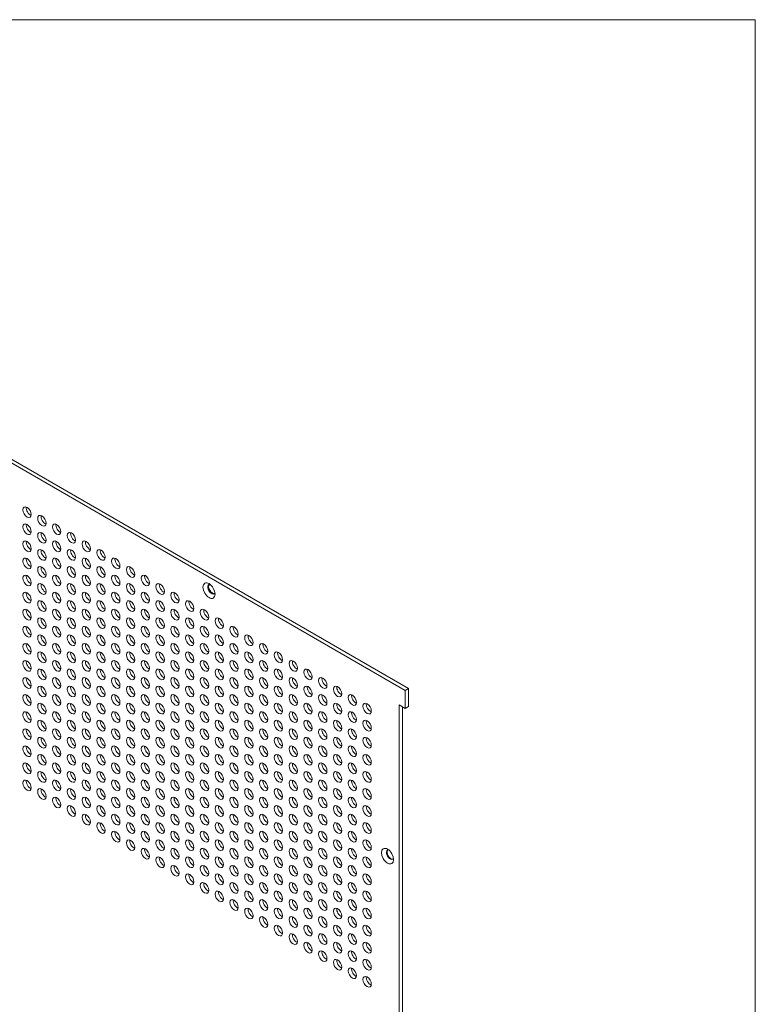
# Model space of a CAD drawing. Header units: millimetres. Extents: x 48 to 1349, y 48 to 1031.
# Tile 6 of 6: x 1125 to 1349, y 732 to 1031. Entities that reach past the tile are written whole.
import ezdxf

# ---------------------------------------------------------------- set-up
doc = ezdxf.new("R2010")
doc.units = ezdxf.units.MM
doc.header["$LTSCALE"] = 5
doc.layers.add('Sketch Geometry (ANSI)', color=7, linetype='Continuous', lineweight=9)
doc.layers.add('Visible (ANSI)', color=7, linetype='Continuous', lineweight=18)

# ---------------------------------------------------------------- blocks, each defined once
blk = doc.blocks.new('Borders Default Border')
at = {"layer": 'Sketch Geometry (ANSI)', "flags": 128}
blk.add_lwpolyline([(9.652, 9.652), (9.652, 206.248), (269.748, 206.248), (269.748, 9.652), (9.652, 9.652)], dxfattribs=at)

msp = doc.modelspace()

# ---------------------------------------------------------------- linework, layer by layer
at = {"layer": 'Visible (ANSI)'}
for p, q in [((1008.328, 962.758), (1242.404, 827.614)), ((1243.424, 828.203), (1009.348, 963.347)), ((1243.424, 828.203), (1242.404, 827.614)), ((1243.424, 822.728), (1243.424, 828.203)), ((1242.404, 827.614), (1242.404, 822.139)), ((1242.404, 822.139), (1240.608, 823.176)), ((1240.608, 823.176), (1240.608, 378.847)), ((1241.628, 379.436), (1241.628, 822.587)), ((1243.424, 822.728), (1242.404, 822.139))]:
    msp.add_line(p, q, dxfattribs=at)
for centre, major_axis in [((1127.586, 881.71), (-0.899, 1.557)), ((1132.076, 879.118), (-0.899, 1.557)), ((1127.586, 876.525), (-0.899, 1.557)), ((1136.566, 876.525), (-0.899, 1.557)), ((1127.586, 871.34), (-0.899, 1.557)), ((1132.076, 873.933), (-0.899, 1.557)), ((1136.566, 871.34), (-0.899, 1.557)), ((1141.056, 873.933), (-0.899, 1.557)), ((1145.546, 871.34), (-0.899, 1.557)), ((1132.076, 868.748), (-0.899, 1.557)), ((1141.056, 868.748), (-0.899, 1.557)), ((1150.037, 868.748), (-0.899, 1.557)), ((1127.586, 866.156), (-0.899, 1.557)), ((1136.566, 866.156), (-0.899, 1.557)), ((1145.546, 866.156), (-0.899, 1.557)), ((1154.527, 866.156), (-0.899, 1.557)), ((1132.076, 863.563), (-0.899, 1.557)), ((1141.056, 863.563), (-0.899, 1.557)), ((1150.037, 863.563), (-0.899, 1.557)), ((1159.017, 863.563), (-0.899, 1.557)), ((1127.586, 860.971), (-0.899, 1.557)), ((1136.566, 860.971), (-0.899, 1.557)), ((1145.546, 860.971), (-0.899, 1.557)), ((1154.527, 860.971), (-0.899, 1.557)), ((1163.507, 860.971), (-0.899, 1.557)), ((1132.076, 858.379), (-0.899, 1.557)), ((1141.056, 858.379), (-0.899, 1.557)), ((1150.037, 858.379), (-0.899, 1.557)), ((1159.017, 858.379), (-0.899, 1.557)), ((1167.997, 858.379), (-0.899, 1.557)), ((1182.84, 857.889), (-1.3, 2.252)), ((1127.586, 855.786), (-0.899, 1.557)), ((1132.076, 853.194), (-0.899, 1.557)), ((1136.566, 855.786), (-0.899, 1.557)), ((1141.056, 853.194), (-0.899, 1.557)), ((1145.546, 855.786), (-0.899, 1.557)), ((1150.037, 853.194), (-0.899, 1.557)), ((1154.527, 855.786), (-0.899, 1.557)), ((1159.017, 853.194), (-0.899, 1.557)), ((1163.507, 855.786), (-0.899, 1.557)), ((1167.997, 853.194), (-0.899, 1.557)), ((1172.487, 855.786), (-0.899, 1.557)), ((1176.977, 853.194), (-0.899, 1.557)), ((1127.586, 850.601), (-0.899, 1.557)), ((1136.566, 850.601), (-0.899, 1.557)), ((1145.546, 850.601), (-0.899, 1.557)), ((1154.527, 850.601), (-0.899, 1.557)), ((1163.507, 850.601), (-0.899, 1.557)), ((1172.487, 850.601), (-0.899, 1.557)), ((1181.467, 850.601), (-0.899, 1.557)), ((1132.076, 848.009), (-0.899, 1.557)), ((1141.056, 848.009), (-0.899, 1.557)), ((1150.037, 848.009), (-0.899, 1.557)), ((1159.017, 848.009), (-0.899, 1.557)), ((1167.997, 848.009), (-0.899, 1.557)), ((1176.977, 848.009), (-0.899, 1.557)), ((1185.958, 848.009), (-0.899, 1.557)), ((1127.586, 845.417), (-0.899, 1.557)), ((1136.566, 845.417), (-0.899, 1.557)), ((1145.546, 845.417), (-0.899, 1.557)), ((1154.527, 845.417), (-0.899, 1.557)), ((1163.507, 845.417), (-0.899, 1.557)), ((1172.487, 845.417), (-0.899, 1.557)), ((1181.467, 845.417), (-0.899, 1.557)), ((1190.448, 845.417), (-0.899, 1.557)), ((1132.076, 842.824), (-0.899, 1.557)), ((1141.056, 842.824), (-0.899, 1.557)), ((1150.037, 842.824), (-0.899, 1.557)), ((1159.017, 842.824), (-0.899, 1.557)), ((1167.997, 842.824), (-0.899, 1.557)), ((1176.977, 842.824), (-0.899, 1.557)), ((1185.958, 842.824), (-0.899, 1.557)), ((1194.938, 842.824), (-0.899, 1.557)), ((1127.586, 840.232), (-0.899, 1.557)), ((1136.566, 840.232), (-0.899, 1.557)), ((1145.546, 840.232), (-0.899, 1.557)), ((1154.527, 840.232), (-0.899, 1.557)), ((1163.507, 840.232), (-0.899, 1.557)), ((1172.487, 840.232), (-0.899, 1.557)), ((1181.467, 840.232), (-0.899, 1.557)), ((1190.448, 840.232), (-0.899, 1.557)), ((1199.428, 840.232), (-0.899, 1.557)), ((1132.076, 837.639), (-0.899, 1.557)), ((1141.056, 837.639), (-0.899, 1.557)), ((1150.037, 837.639), (-0.899, 1.557)), ((1159.017, 837.639), (-0.899, 1.557)), ((1167.997, 837.639), (-0.899, 1.557)), ((1176.977, 837.639), (-0.899, 1.557)), ((1185.958, 837.639), (-0.899, 1.557)), ((1194.938, 837.639), (-0.899, 1.557)), ((1203.918, 837.639), (-0.899, 1.557)), ((1127.586, 835.047), (-0.899, 1.557)), ((1132.076, 832.455), (-0.899, 1.557)), ((1136.566, 835.047), (-0.899, 1.557)), ((1141.056, 832.455), (-0.899, 1.557)), ((1145.546, 835.047), (-0.899, 1.557)), ((1150.037, 832.455), (-0.899, 1.557)), ((1154.527, 835.047), (-0.899, 1.557)), ((1159.017, 832.455), (-0.899, 1.557)), ((1163.507, 835.047), (-0.899, 1.557)), ((1167.997, 832.455), (-0.899, 1.557)), ((1172.487, 835.047), (-0.899, 1.557)), ((1176.977, 832.455), (-0.899, 1.557)), ((1181.467, 835.047), (-0.899, 1.557)), ((1185.958, 832.455), (-0.899, 1.557)), ((1190.448, 835.047), (-0.899, 1.557)), ((1194.938, 832.455), (-0.899, 1.557)), ((1199.428, 835.047), (-0.899, 1.557)), ((1203.918, 832.455), (-0.899, 1.557)), ((1208.408, 835.047), (-0.899, 1.557)), ((1212.898, 832.455), (-0.899, 1.557)), ((1127.586, 829.862), (-0.899, 1.557)), ((1136.566, 829.862), (-0.899, 1.557)), ((1145.546, 829.862), (-0.899, 1.557)), ((1154.527, 829.862), (-0.899, 1.557)), ((1163.507, 829.862), (-0.899, 1.557)), ((1172.487, 829.862), (-0.899, 1.557)), ((1181.467, 829.862), (-0.899, 1.557)), ((1190.448, 829.862), (-0.899, 1.557)), ((1199.428, 829.862), (-0.899, 1.557)), ((1208.408, 829.862), (-0.899, 1.557)), ((1217.389, 829.862), (-0.899, 1.557)), ((1132.076, 827.27), (-0.899, 1.557)), ((1141.056, 827.27), (-0.899, 1.557)), ((1150.037, 827.27), (-0.899, 1.557)), ((1159.017, 827.27), (-0.899, 1.557)), ((1167.997, 827.27), (-0.899, 1.557)), ((1176.977, 827.27), (-0.899, 1.557)), ((1185.958, 827.27), (-0.899, 1.557)), ((1194.938, 827.27), (-0.899, 1.557)), ((1203.918, 827.27), (-0.899, 1.557)), ((1212.898, 827.27), (-0.899, 1.557)), ((1221.879, 827.27), (-0.899, 1.557)), ((1127.586, 824.678), (-0.899, 1.557)), ((1136.566, 824.678), (-0.899, 1.557)), ((1145.546, 824.678), (-0.899, 1.557)), ((1154.527, 824.678), (-0.899, 1.557)), ((1163.507, 824.678), (-0.899, 1.557)), ((1172.487, 824.678), (-0.899, 1.557)), ((1181.467, 824.678), (-0.899, 1.557)), ((1190.448, 824.678), (-0.899, 1.557)), ((1199.428, 824.678), (-0.899, 1.557)), ((1208.408, 824.678), (-0.899, 1.557)), ((1217.389, 824.678), (-0.899, 1.557)), ((1226.369, 824.678), (-0.899, 1.557)), ((1132.076, 822.085), (-0.899, 1.557)), ((1141.056, 822.085), (-0.899, 1.557)), ((1150.037, 822.085), (-0.899, 1.557)), ((1159.017, 822.085), (-0.899, 1.557)), ((1167.997, 822.085), (-0.899, 1.557)), ((1176.977, 822.085), (-0.899, 1.557)), ((1185.958, 822.085), (-0.899, 1.557)), ((1194.938, 822.085), (-0.899, 1.557)), ((1203.918, 822.085), (-0.899, 1.557)), ((1212.898, 822.085), (-0.899, 1.557)), ((1221.879, 822.085), (-0.899, 1.557)), ((1230.859, 822.085), (-0.899, 1.557)), ((1127.586, 819.493), (-0.899, 1.557)), ((1136.566, 819.493), (-0.899, 1.557)), ((1145.546, 819.493), (-0.899, 1.557)), ((1154.527, 819.493), (-0.899, 1.557)), ((1163.507, 819.493), (-0.899, 1.557)), ((1172.487, 819.493), (-0.899, 1.557)), ((1181.467, 819.493), (-0.899, 1.557)), ((1190.448, 819.493), (-0.899, 1.557)), ((1199.428, 819.493), (-0.899, 1.557)), ((1208.408, 819.493), (-0.899, 1.557)), ((1217.389, 819.493), (-0.899, 1.557)), ((1226.369, 819.493), (-0.899, 1.557)), ((1127.586, 814.308), (-0.899, 1.557)), ((1132.076, 816.9), (-0.899, 1.557)), ((1136.566, 814.308), (-0.899, 1.557)), ((1141.056, 816.9), (-0.899, 1.557)), ((1145.546, 814.308), (-0.899, 1.557)), ((1150.037, 816.9), (-0.899, 1.557)), ((1154.527, 814.308), (-0.899, 1.557)), ((1159.017, 816.9), (-0.899, 1.557)), ((1163.507, 814.308), (-0.899, 1.557)), ((1167.997, 816.9), (-0.899, 1.557)), ((1172.487, 814.308), (-0.899, 1.557)), ((1176.977, 816.9), (-0.899, 1.557)), ((1181.467, 814.308), (-0.899, 1.557)), ((1185.958, 816.9), (-0.899, 1.557)), ((1190.448, 814.308), (-0.899, 1.557)), ((1194.938, 816.9), (-0.899, 1.557)), ((1199.428, 814.308), (-0.899, 1.557)), ((1203.918, 816.9), (-0.899, 1.557)), ((1208.408, 814.308), (-0.899, 1.557)), ((1212.898, 816.9), (-0.899, 1.557)), ((1217.389, 814.308), (-0.899, 1.557)), ((1221.879, 816.9), (-0.899, 1.557)), ((1226.369, 814.308), (-0.899, 1.557)), ((1230.859, 816.9), (-0.899, 1.557)), ((1132.076, 811.716), (-0.899, 1.557)), ((1141.056, 811.716), (-0.899, 1.557)), ((1150.037, 811.716), (-0.899, 1.557)), ((1159.017, 811.716), (-0.899, 1.557)), ((1167.997, 811.716), (-0.899, 1.557)), ((1176.977, 811.716), (-0.899, 1.557)), ((1185.958, 811.716), (-0.899, 1.557)), ((1194.938, 811.716), (-0.899, 1.557)), ((1203.918, 811.716), (-0.899, 1.557)), ((1212.898, 811.716), (-0.899, 1.557)), ((1221.879, 811.716), (-0.899, 1.557)), ((1230.859, 811.716), (-0.899, 1.557)), ((1127.586, 809.123), (-0.899, 1.557)), ((1136.566, 809.123), (-0.899, 1.557)), ((1145.546, 809.123), (-0.899, 1.557)), ((1154.527, 809.123), (-0.899, 1.557)), ((1163.507, 809.123), (-0.899, 1.557)), ((1172.487, 809.123), (-0.899, 1.557)), ((1181.467, 809.123), (-0.899, 1.557)), ((1190.448, 809.123), (-0.899, 1.557)), ((1199.428, 809.123), (-0.899, 1.557)), ((1208.408, 809.123), (-0.899, 1.557)), ((1217.389, 809.123), (-0.899, 1.557)), ((1226.369, 809.123), (-0.899, 1.557)), ((1132.076, 806.531), (-0.899, 1.557)), ((1141.056, 806.531), (-0.899, 1.557)), ((1150.037, 806.531), (-0.899, 1.557)), ((1159.017, 806.531), (-0.899, 1.557)), ((1167.997, 806.531), (-0.899, 1.557)), ((1176.977, 806.531), (-0.899, 1.557)), ((1185.958, 806.531), (-0.899, 1.557)), ((1194.938, 806.531), (-0.899, 1.557)), ((1203.918, 806.531), (-0.899, 1.557)), ((1212.898, 806.531), (-0.899, 1.557)), ((1221.879, 806.531), (-0.899, 1.557)), ((1230.859, 806.531), (-0.899, 1.557)), ((1127.586, 803.939), (-0.899, 1.557)), ((1136.566, 803.939), (-0.899, 1.557)), ((1145.546, 803.939), (-0.899, 1.557)), ((1154.527, 803.939), (-0.899, 1.557)), ((1163.507, 803.939), (-0.899, 1.557)), ((1172.487, 803.939), (-0.899, 1.557)), ((1181.467, 803.939), (-0.899, 1.557)), ((1190.448, 803.939), (-0.899, 1.557)), ((1199.428, 803.939), (-0.899, 1.557)), ((1208.408, 803.939), (-0.899, 1.557)), ((1217.389, 803.939), (-0.899, 1.557)), ((1226.369, 803.939), (-0.899, 1.557)), ((1132.076, 801.346), (-0.899, 1.557)), ((1141.056, 801.346), (-0.899, 1.557)), ((1150.037, 801.346), (-0.899, 1.557)), ((1159.017, 801.346), (-0.899, 1.557)), ((1167.997, 801.346), (-0.899, 1.557)), ((1176.977, 801.346), (-0.899, 1.557)), ((1185.958, 801.346), (-0.899, 1.557)), ((1194.938, 801.346), (-0.899, 1.557)), ((1203.918, 801.346), (-0.899, 1.557)), ((1212.898, 801.346), (-0.899, 1.557)), ((1221.879, 801.346), (-0.899, 1.557)), ((1230.859, 801.346), (-0.899, 1.557)), ((1127.586, 798.754), (-0.899, 1.557)), ((1136.566, 798.754), (-0.899, 1.557)), ((1145.546, 798.754), (-0.899, 1.557)), ((1154.527, 798.754), (-0.899, 1.557)), ((1163.507, 798.754), (-0.899, 1.557)), ((1172.487, 798.754), (-0.899, 1.557)), ((1181.467, 798.754), (-0.899, 1.557)), ((1190.448, 798.754), (-0.899, 1.557)), ((1199.428, 798.754), (-0.899, 1.557)), ((1208.408, 798.754), (-0.899, 1.557)), ((1217.389, 798.754), (-0.899, 1.557)), ((1226.369, 798.754), (-0.899, 1.557)), ((1132.076, 796.161), (-0.899, 1.557)), ((1136.566, 793.569), (-0.899, 1.557)), ((1141.056, 796.161), (-0.899, 1.557)), ((1145.546, 793.569), (-0.899, 1.557)), ((1150.037, 796.161), (-0.899, 1.557)), ((1154.527, 793.569), (-0.899, 1.557)), ((1159.017, 796.161), (-0.899, 1.557)), ((1163.507, 793.569), (-0.899, 1.557)), ((1167.997, 796.161), (-0.899, 1.557)), ((1172.487, 793.569), (-0.899, 1.557)), ((1176.977, 796.161), (-0.899, 1.557)), ((1181.467, 793.569), (-0.899, 1.557)), ((1185.958, 796.161), (-0.899, 1.557)), ((1190.448, 793.569), (-0.899, 1.557)), ((1194.938, 796.161), (-0.899, 1.557)), ((1199.428, 793.569), (-0.899, 1.557)), ((1203.918, 796.161), (-0.899, 1.557)), ((1208.408, 793.569), (-0.899, 1.557)), ((1212.898, 796.161), (-0.899, 1.557)), ((1217.389, 793.569), (-0.899, 1.557)), ((1221.879, 796.161), (-0.899, 1.557)), ((1226.369, 793.569), (-0.899, 1.557)), ((1230.859, 796.161), (-0.899, 1.557)), ((1141.056, 790.977), (-0.899, 1.557)), ((1150.037, 790.977), (-0.899, 1.557)), ((1159.017, 790.977), (-0.899, 1.557)), ((1167.997, 790.977), (-0.899, 1.557)), ((1176.977, 790.977), (-0.899, 1.557)), ((1185.958, 790.977), (-0.899, 1.557)), ((1194.938, 790.977), (-0.899, 1.557)), ((1203.918, 790.977), (-0.899, 1.557)), ((1212.898, 790.977), (-0.899, 1.557)), ((1221.879, 790.977), (-0.899, 1.557)), ((1230.859, 790.977), (-0.899, 1.557)), ((1145.546, 788.384), (-0.899, 1.557)), ((1154.527, 788.384), (-0.899, 1.557)), ((1163.507, 788.384), (-0.899, 1.557)), ((1172.487, 788.384), (-0.899, 1.557)), ((1181.467, 788.384), (-0.899, 1.557)), ((1190.448, 788.384), (-0.899, 1.557)), ((1199.428, 788.384), (-0.899, 1.557)), ((1208.408, 788.384), (-0.899, 1.557)), ((1217.389, 788.384), (-0.899, 1.557)), ((1226.369, 788.384), (-0.899, 1.557)), ((1150.037, 785.792), (-0.899, 1.557)), ((1159.017, 785.792), (-0.899, 1.557)), ((1167.997, 785.792), (-0.899, 1.557)), ((1176.977, 785.792), (-0.899, 1.557)), ((1185.958, 785.792), (-0.899, 1.557)), ((1194.938, 785.792), (-0.899, 1.557)), ((1203.918, 785.792), (-0.899, 1.557)), ((1212.898, 785.792), (-0.899, 1.557)), ((1221.879, 785.792), (-0.899, 1.557)), ((1230.859, 785.792), (-0.899, 1.557)), ((1154.527, 783.2), (-0.899, 1.557)), ((1163.507, 783.2), (-0.899, 1.557)), ((1172.487, 783.2), (-0.899, 1.557)), ((1181.467, 783.2), (-0.899, 1.557)), ((1190.448, 783.2), (-0.899, 1.557)), ((1199.428, 783.2), (-0.899, 1.557)), ((1208.408, 783.2), (-0.899, 1.557)), ((1217.389, 783.2), (-0.899, 1.557)), ((1226.369, 783.2), (-0.899, 1.557)), ((1159.017, 780.607), (-0.899, 1.557)), ((1167.997, 780.607), (-0.899, 1.557)), ((1176.977, 780.607), (-0.899, 1.557)), ((1185.958, 780.607), (-0.899, 1.557)), ((1194.938, 780.607), (-0.899, 1.557)), ((1203.918, 780.607), (-0.899, 1.557)), ((1212.898, 780.607), (-0.899, 1.557)), ((1221.879, 780.607), (-0.899, 1.557)), ((1230.859, 780.607), (-0.899, 1.557)), ((1163.507, 778.015), (-0.899, 1.557)), ((1167.997, 775.422), (-0.899, 1.557)), ((1172.487, 778.015), (-0.899, 1.557)), ((1176.977, 775.422), (-0.899, 1.557)), ((1181.467, 778.015), (-0.899, 1.557)), ((1185.958, 775.422), (-0.899, 1.557)), ((1190.448, 778.015), (-0.899, 1.557)), ((1194.938, 775.422), (-0.899, 1.557)), ((1199.428, 778.015), (-0.899, 1.557)), ((1203.918, 775.422), (-0.899, 1.557)), ((1208.408, 778.015), (-0.899, 1.557)), ((1212.898, 775.422), (-0.899, 1.557)), ((1217.389, 778.015), (-0.899, 1.557)), ((1221.879, 775.422), (-0.899, 1.557)), ((1226.369, 778.015), (-0.899, 1.557)), ((1230.859, 775.422), (-0.899, 1.557)), ((1237.045, 777.277), (-1.3, 2.252)), ((1172.487, 772.83), (-0.899, 1.557)), ((1181.467, 772.83), (-0.899, 1.557)), ((1190.448, 772.83), (-0.899, 1.557)), ((1199.428, 772.83), (-0.899, 1.557)), ((1208.408, 772.83), (-0.899, 1.557)), ((1217.389, 772.83), (-0.899, 1.557)), ((1226.369, 772.83), (-0.899, 1.557)), ((1176.977, 770.238), (-0.899, 1.557)), ((1185.958, 770.238), (-0.899, 1.557)), ((1194.938, 770.238), (-0.899, 1.557)), ((1203.918, 770.238), (-0.899, 1.557)), ((1212.898, 770.238), (-0.899, 1.557)), ((1221.879, 770.238), (-0.899, 1.557)), ((1230.859, 770.238), (-0.899, 1.557)), ((1181.467, 767.645), (-0.899, 1.557)), ((1190.448, 767.645), (-0.899, 1.557)), ((1199.428, 767.645), (-0.899, 1.557)), ((1208.408, 767.645), (-0.899, 1.557)), ((1217.389, 767.645), (-0.899, 1.557)), ((1226.369, 767.645), (-0.899, 1.557)), ((1185.958, 765.053), (-0.899, 1.557)), ((1194.938, 765.053), (-0.899, 1.557)), ((1203.918, 765.053), (-0.899, 1.557)), ((1212.898, 765.053), (-0.899, 1.557)), ((1221.879, 765.053), (-0.899, 1.557)), ((1230.859, 765.053), (-0.899, 1.557)), ((1190.448, 762.461), (-0.899, 1.557)), ((1199.428, 762.461), (-0.899, 1.557)), ((1208.408, 762.461), (-0.899, 1.557)), ((1217.389, 762.461), (-0.899, 1.557)), ((1226.369, 762.461), (-0.899, 1.557)), ((1194.938, 759.868), (-0.899, 1.557)), ((1203.918, 759.868), (-0.899, 1.557)), ((1212.898, 759.868), (-0.899, 1.557)), ((1221.879, 759.868), (-0.899, 1.557)), ((1230.859, 759.868), (-0.899, 1.557)), ((1199.428, 757.276), (-0.899, 1.557)), ((1203.918, 754.683), (-0.899, 1.557)), ((1208.408, 757.276), (-0.899, 1.557)), ((1212.898, 754.683), (-0.899, 1.557)), ((1217.389, 757.276), (-0.899, 1.557)), ((1221.879, 754.683), (-0.899, 1.557)), ((1226.369, 757.276), (-0.899, 1.557)), ((1230.859, 754.683), (-0.899, 1.557)), ((1208.408, 752.091), (-0.899, 1.557)), ((1217.389, 752.091), (-0.899, 1.557)), ((1226.369, 752.091), (-0.899, 1.557)), ((1212.898, 749.499), (-0.899, 1.557)), ((1221.879, 749.499), (-0.899, 1.557)), ((1230.859, 749.499), (-0.899, 1.557)), ((1217.389, 746.906), (-0.899, 1.557)), ((1226.369, 746.906), (-0.899, 1.557)), ((1221.879, 744.314), (-0.899, 1.557)), ((1230.859, 744.314), (-0.899, 1.557)), ((1226.369, 741.722), (-0.899, 1.557)), ((1230.859, 739.129), (-0.899, 1.557))]:
    msp.add_ellipse(centre, major_axis=major_axis, ratio=0.5773503, dxfattribs=at)
for centre, major_axis, start_param, end_param in [((1128.606, 882.299), (0.899, -1.557), 3.744796, 5.679982), ((1133.096, 879.707), (0.899, -1.557), 3.744796, 5.679982), ((1128.606, 877.114), (0.899, -1.557), 3.744796, 5.679982), ((1137.586, 877.114), (0.899, -1.557), 3.744796, 5.679982), ((1128.606, 871.929), (0.899, -1.557), 3.744796, 5.679982), ((1133.096, 874.522), (0.899, -1.557), 3.744796, 5.679982), ((1137.586, 871.929), (0.899, -1.557), 3.744796, 5.679982), ((1142.076, 874.522), (0.899, -1.557), 3.744796, 5.679982), ((1146.567, 871.929), (0.899, -1.557), 3.744796, 5.679982), ((1133.096, 869.337), (0.899, -1.557), 3.744796, 5.679982), ((1142.076, 869.337), (0.899, -1.557), 3.744796, 5.679982), ((1151.057, 869.337), (0.899, -1.557), 3.744796, 5.679982), ((1128.606, 866.745), (0.899, -1.557), 3.744796, 5.679982), ((1137.586, 866.745), (0.899, -1.557), 3.744796, 5.679982), ((1146.567, 866.745), (0.899, -1.557), 3.744796, 5.679982), ((1155.547, 866.745), (0.899, -1.557), 3.744796, 5.679982), ((1133.096, 864.152), (0.899, -1.557), 3.744796, 5.679982), ((1142.076, 864.152), (0.899, -1.557), 3.744796, 5.679982), ((1151.057, 864.152), (0.899, -1.557), 3.744796, 5.679982), ((1160.037, 864.152), (0.899, -1.557), 3.744796, 5.679982), ((1128.606, 861.56), (0.899, -1.557), 3.744796, 5.679982), ((1137.586, 861.56), (0.899, -1.557), 3.744796, 5.679982), ((1146.567, 861.56), (0.899, -1.557), 3.744796, 5.679982), ((1155.547, 861.56), (0.899, -1.557), 3.744796, 5.679982), ((1164.527, 861.56), (0.899, -1.557), 3.744796, 5.679982), ((1133.096, 858.967), (0.899, -1.557), 3.744796, 5.679982), ((1142.076, 858.967), (0.899, -1.557), 3.744796, 5.679982), ((1151.057, 858.967), (0.899, -1.557), 3.744796, 5.679982), ((1160.037, 858.967), (0.899, -1.557), 3.744796, 5.679982), ((1169.017, 858.967), (0.899, -1.557), 3.744796, 5.679982), ((1183.633, 858.347), (-0.813, 1.408), 5.966917, 9.7410463), ((1183.86, 858.478), (-0.813, 1.408), 0.1399537, 3.0016389), ((1128.606, 856.375), (0.899, -1.557), 3.744796, 5.679982), ((1137.586, 856.375), (0.899, -1.557), 3.744796, 5.679982), ((1146.567, 856.375), (0.899, -1.557), 3.744796, 5.679982), ((1155.547, 856.375), (0.899, -1.557), 3.744796, 5.679982), ((1164.527, 856.375), (0.899, -1.557), 3.744796, 5.679982), ((1173.507, 856.375), (0.899, -1.557), 3.744796, 5.679982), ((1128.606, 851.19), (0.899, -1.557), 3.744796, 5.679982), ((1133.096, 853.783), (0.899, -1.557), 3.744796, 5.679982), ((1137.586, 851.19), (0.899, -1.557), 3.744796, 5.679982), ((1142.076, 853.783), (0.899, -1.557), 3.744796, 5.679982), ((1146.567, 851.19), (0.899, -1.557), 3.744796, 5.679982), ((1151.057, 853.783), (0.899, -1.557), 3.744796, 5.679982), ((1155.547, 851.19), (0.899, -1.557), 3.744796, 5.679982), ((1160.037, 853.783), (0.899, -1.557), 3.744796, 5.679982), ((1164.527, 851.19), (0.899, -1.557), 3.744796, 5.679982), ((1169.017, 853.783), (0.899, -1.557), 3.744796, 5.679982), ((1173.507, 851.19), (0.899, -1.557), 3.744796, 5.679982), ((1177.998, 853.783), (0.899, -1.557), 3.744796, 5.679982), ((1182.488, 851.19), (0.899, -1.557), 3.744796, 5.679982), ((1133.096, 848.598), (0.899, -1.557), 3.744796, 5.679982), ((1142.076, 848.598), (0.899, -1.557), 3.744796, 5.679982), ((1151.057, 848.598), (0.899, -1.557), 3.744796, 5.679982), ((1160.037, 848.598), (0.899, -1.557), 3.744796, 5.679982), ((1169.017, 848.598), (0.899, -1.557), 3.744796, 5.679982), ((1177.998, 848.598), (0.899, -1.557), 3.744796, 5.679982), ((1186.978, 848.598), (0.899, -1.557), 3.744796, 5.679982), ((1128.606, 846.006), (0.899, -1.557), 3.744796, 5.679982), ((1137.586, 846.006), (0.899, -1.557), 3.744796, 5.679982), ((1146.567, 846.006), (0.899, -1.557), 3.744796, 5.679982), ((1155.547, 846.006), (0.899, -1.557), 3.744796, 5.679982), ((1164.527, 846.006), (0.899, -1.557), 3.744796, 5.679982), ((1173.507, 846.006), (0.899, -1.557), 3.744796, 5.679982), ((1182.488, 846.006), (0.899, -1.557), 3.744796, 5.679982), ((1191.468, 846.006), (0.899, -1.557), 3.744796, 5.679982), ((1133.096, 843.413), (0.899, -1.557), 3.744796, 5.679982), ((1142.076, 843.413), (0.899, -1.557), 3.744796, 5.679982), ((1151.057, 843.413), (0.899, -1.557), 3.744796, 5.679982), ((1160.037, 843.413), (0.899, -1.557), 3.744796, 5.679982), ((1169.017, 843.413), (0.899, -1.557), 3.744796, 5.679982), ((1177.998, 843.413), (0.899, -1.557), 3.744796, 5.679982), ((1186.978, 843.413), (0.899, -1.557), 3.744796, 5.679982), ((1195.958, 843.413), (0.899, -1.557), 3.744796, 5.679982), ((1128.606, 840.821), (0.899, -1.557), 3.744796, 5.679982), ((1137.586, 840.821), (0.899, -1.557), 3.744796, 5.679982), ((1146.567, 840.821), (0.899, -1.557), 3.744796, 5.679982), ((1155.547, 840.821), (0.899, -1.557), 3.744796, 5.679982), ((1164.527, 840.821), (0.899, -1.557), 3.744796, 5.679982), ((1173.507, 840.821), (0.899, -1.557), 3.744796, 5.679982), ((1182.488, 840.821), (0.899, -1.557), 3.744796, 5.679982), ((1191.468, 840.821), (0.899, -1.557), 3.744796, 5.679982), ((1200.448, 840.821), (0.899, -1.557), 3.744796, 5.679982), ((1133.096, 838.228), (0.899, -1.557), 3.744796, 5.679982), ((1142.076, 838.228), (0.899, -1.557), 3.744796, 5.679982), ((1151.057, 838.228), (0.899, -1.557), 3.744796, 5.679982), ((1160.037, 838.228), (0.899, -1.557), 3.744796, 5.679982), ((1169.017, 838.228), (0.899, -1.557), 3.744796, 5.679982), ((1177.998, 838.228), (0.899, -1.557), 3.744796, 5.679982), ((1186.978, 838.228), (0.899, -1.557), 3.744796, 5.679982), ((1195.958, 838.228), (0.899, -1.557), 3.744796, 5.679982), ((1204.938, 838.228), (0.899, -1.557), 3.744796, 5.679982), ((1128.606, 835.636), (0.899, -1.557), 3.744796, 5.679982), ((1137.586, 835.636), (0.899, -1.557), 3.744796, 5.679982), ((1146.567, 835.636), (0.899, -1.557), 3.744796, 5.679982), ((1155.547, 835.636), (0.899, -1.557), 3.744796, 5.679982), ((1164.527, 835.636), (0.899, -1.557), 3.744796, 5.679982), ((1173.507, 835.636), (0.899, -1.557), 3.744796, 5.679982), ((1182.488, 835.636), (0.899, -1.557), 3.744796, 5.679982), ((1191.468, 835.636), (0.899, -1.557), 3.744796, 5.679982), ((1200.448, 835.636), (0.899, -1.557), 3.744796, 5.679982), ((1209.428, 835.636), (0.899, -1.557), 3.744796, 5.679982), ((1128.606, 830.451), (0.899, -1.557), 3.744796, 5.679982), ((1133.096, 833.044), (0.899, -1.557), 3.744796, 5.679982), ((1137.586, 830.451), (0.899, -1.557), 3.744796, 5.679982), ((1142.076, 833.044), (0.899, -1.557), 3.744796, 5.679982), ((1146.567, 830.451), (0.899, -1.557), 3.744796, 5.679982), ((1151.057, 833.044), (0.899, -1.557), 3.744796, 5.679982), ((1155.547, 830.451), (0.899, -1.557), 3.744796, 5.679982), ((1160.037, 833.044), (0.899, -1.557), 3.744796, 5.679982), ((1164.527, 830.451), (0.899, -1.557), 3.744796, 5.679982), ((1169.017, 833.044), (0.899, -1.557), 3.744796, 5.679982), ((1173.507, 830.451), (0.899, -1.557), 3.744796, 5.679982), ((1177.998, 833.044), (0.899, -1.557), 3.744796, 5.679982), ((1182.488, 830.451), (0.899, -1.557), 3.744796, 5.679982), ((1186.978, 833.044), (0.899, -1.557), 3.744796, 5.679982), ((1191.468, 830.451), (0.899, -1.557), 3.744796, 5.679982), ((1195.958, 833.044), (0.899, -1.557), 3.744796, 5.679982), ((1200.448, 830.451), (0.899, -1.557), 3.744796, 5.679982), ((1204.938, 833.044), (0.899, -1.557), 3.744796, 5.679982), ((1209.428, 830.451), (0.899, -1.557), 3.744796, 5.679982), ((1213.919, 833.044), (0.899, -1.557), 3.744796, 5.679982), ((1218.409, 830.451), (0.899, -1.557), 3.744796, 5.679982), ((1133.096, 827.859), (0.899, -1.557), 3.744796, 5.679982), ((1142.076, 827.859), (0.899, -1.557), 3.744796, 5.679982), ((1151.057, 827.859), (0.899, -1.557), 3.744796, 5.679982), ((1160.037, 827.859), (0.899, -1.557), 3.744796, 5.679982), ((1169.017, 827.859), (0.899, -1.557), 3.744796, 5.679982), ((1177.998, 827.859), (0.899, -1.557), 3.744796, 5.679982), ((1186.978, 827.859), (0.899, -1.557), 3.744796, 5.679982), ((1195.958, 827.859), (0.899, -1.557), 3.744796, 5.679982), ((1204.938, 827.859), (0.899, -1.557), 3.744796, 5.679982), ((1213.919, 827.859), (0.899, -1.557), 3.744796, 5.679982), ((1222.899, 827.859), (0.899, -1.557), 3.744796, 5.679982), ((1128.606, 825.267), (0.899, -1.557), 3.744796, 5.679982), ((1137.586, 825.267), (0.899, -1.557), 3.744796, 5.679982), ((1146.567, 825.267), (0.899, -1.557), 3.744796, 5.679982), ((1155.547, 825.267), (0.899, -1.557), 3.744796, 5.679982), ((1164.527, 825.267), (0.899, -1.557), 3.744796, 5.679982), ((1173.507, 825.267), (0.899, -1.557), 3.744796, 5.679982), ((1182.488, 825.267), (0.899, -1.557), 3.744796, 5.679982), ((1191.468, 825.267), (0.899, -1.557), 3.744796, 5.679982), ((1200.448, 825.267), (0.899, -1.557), 3.744796, 5.679982), ((1209.428, 825.267), (0.899, -1.557), 3.744796, 5.679982), ((1218.409, 825.267), (0.899, -1.557), 3.744796, 5.679982), ((1227.389, 825.267), (0.899, -1.557), 3.744796, 5.679982), ((1133.096, 822.674), (0.899, -1.557), 3.744796, 5.679982), ((1142.076, 822.674), (0.899, -1.557), 3.744796, 5.679982), ((1151.057, 822.674), (0.899, -1.557), 3.744796, 5.679982), ((1160.037, 822.674), (0.899, -1.557), 3.744796, 5.679982), ((1169.017, 822.674), (0.899, -1.557), 3.744796, 5.679982), ((1177.998, 822.674), (0.899, -1.557), 3.744796, 5.679982), ((1186.978, 822.674), (0.899, -1.557), 3.744796, 5.679982), ((1195.958, 822.674), (0.899, -1.557), 3.744796, 5.679982), ((1204.938, 822.674), (0.899, -1.557), 3.744796, 5.679982), ((1213.919, 822.674), (0.899, -1.557), 3.744796, 5.679982), ((1222.899, 822.674), (0.899, -1.557), 3.744796, 5.679982), ((1231.879, 822.674), (0.899, -1.557), 3.744796, 5.679982), ((1128.606, 820.082), (0.899, -1.557), 3.744796, 5.679982), ((1137.586, 820.082), (0.899, -1.557), 3.744796, 5.679982), ((1146.567, 820.082), (0.899, -1.557), 3.744796, 5.679982), ((1155.547, 820.082), (0.899, -1.557), 3.744796, 5.679982), ((1164.527, 820.082), (0.899, -1.557), 3.744796, 5.679982), ((1173.507, 820.082), (0.899, -1.557), 3.744796, 5.679982), ((1182.488, 820.082), (0.899, -1.557), 3.744796, 5.679982), ((1191.468, 820.082), (0.899, -1.557), 3.744796, 5.679982), ((1200.448, 820.082), (0.899, -1.557), 3.744796, 5.679982), ((1209.428, 820.082), (0.899, -1.557), 3.744796, 5.679982), ((1218.409, 820.082), (0.899, -1.557), 3.744796, 5.679982), ((1227.389, 820.082), (0.899, -1.557), 3.744796, 5.679982), ((1133.096, 817.489), (0.899, -1.557), 3.744796, 5.679982), ((1142.076, 817.489), (0.899, -1.557), 3.744796, 5.679982), ((1151.057, 817.489), (0.899, -1.557), 3.744796, 5.679982), ((1160.037, 817.489), (0.899, -1.557), 3.744796, 5.679982), ((1169.017, 817.489), (0.899, -1.557), 3.744796, 5.679982), ((1177.998, 817.489), (0.899, -1.557), 3.744796, 5.679982), ((1186.978, 817.489), (0.899, -1.557), 3.744796, 5.679982), ((1195.958, 817.489), (0.899, -1.557), 3.744796, 5.679982), ((1204.938, 817.489), (0.899, -1.557), 3.744796, 5.679982), ((1213.919, 817.489), (0.899, -1.557), 3.744796, 5.679982), ((1222.899, 817.489), (0.899, -1.557), 3.744796, 5.679982), ((1231.879, 817.489), (0.899, -1.557), 3.744796, 5.679982), ((1128.606, 814.897), (0.899, -1.557), 3.744796, 5.679982), ((1133.096, 812.305), (0.899, -1.557), 3.744796, 5.679982), ((1137.586, 814.897), (0.899, -1.557), 3.744796, 5.679982), ((1142.076, 812.305), (0.899, -1.557), 3.744796, 5.679982), ((1146.567, 814.897), (0.899, -1.557), 3.744796, 5.679982), ((1151.057, 812.305), (0.899, -1.557), 3.744796, 5.679982), ((1155.547, 814.897), (0.899, -1.557), 3.744796, 5.679982), ((1160.037, 812.305), (0.899, -1.557), 3.744796, 5.679982), ((1164.527, 814.897), (0.899, -1.557), 3.744796, 5.679982), ((1169.017, 812.305), (0.899, -1.557), 3.744796, 5.679982), ((1173.507, 814.897), (0.899, -1.557), 3.744796, 5.679982), ((1177.998, 812.305), (0.899, -1.557), 3.744796, 5.679982), ((1182.488, 814.897), (0.899, -1.557), 3.744796, 5.679982), ((1186.978, 812.305), (0.899, -1.557), 3.744796, 5.679982), ((1191.468, 814.897), (0.899, -1.557), 3.744796, 5.679982), ((1195.958, 812.305), (0.899, -1.557), 3.744796, 5.679982), ((1200.448, 814.897), (0.899, -1.557), 3.744796, 5.679982), ((1204.938, 812.305), (0.899, -1.557), 3.744796, 5.679982), ((1209.428, 814.897), (0.899, -1.557), 3.744796, 5.679982), ((1213.919, 812.305), (0.899, -1.557), 3.744796, 5.679982), ((1218.409, 814.897), (0.899, -1.557), 3.744796, 5.679982), ((1222.899, 812.305), (0.899, -1.557), 3.744796, 5.679982), ((1227.389, 814.897), (0.899, -1.557), 3.744796, 5.679982), ((1231.879, 812.305), (0.899, -1.557), 3.744796, 5.679982), ((1128.606, 809.712), (0.899, -1.557), 3.744796, 5.679982), ((1137.586, 809.712), (0.899, -1.557), 3.744796, 5.679982), ((1146.567, 809.712), (0.899, -1.557), 3.744796, 5.679982), ((1155.547, 809.712), (0.899, -1.557), 3.744796, 5.679982), ((1164.527, 809.712), (0.899, -1.557), 3.744796, 5.679982), ((1173.507, 809.712), (0.899, -1.557), 3.744796, 5.679982), ((1182.488, 809.712), (0.899, -1.557), 3.744796, 5.679982), ((1191.468, 809.712), (0.899, -1.557), 3.744796, 5.679982), ((1200.448, 809.712), (0.899, -1.557), 3.744796, 5.679982), ((1209.428, 809.712), (0.899, -1.557), 3.744796, 5.679982), ((1218.409, 809.712), (0.899, -1.557), 3.744796, 5.679982), ((1227.389, 809.712), (0.899, -1.557), 3.744796, 5.679982), ((1133.096, 807.12), (0.899, -1.557), 3.744796, 5.679982), ((1142.076, 807.12), (0.899, -1.557), 3.744796, 5.679982), ((1151.057, 807.12), (0.899, -1.557), 3.744796, 5.679982), ((1160.037, 807.12), (0.899, -1.557), 3.744796, 5.679982), ((1169.017, 807.12), (0.899, -1.557), 3.744796, 5.679982), ((1177.998, 807.12), (0.899, -1.557), 3.744796, 5.679982), ((1186.978, 807.12), (0.899, -1.557), 3.744796, 5.679982), ((1195.958, 807.12), (0.899, -1.557), 3.744796, 5.679982), ((1204.938, 807.12), (0.899, -1.557), 3.744796, 5.679982), ((1213.919, 807.12), (0.899, -1.557), 3.744796, 5.679982), ((1222.899, 807.12), (0.899, -1.557), 3.744796, 5.679982), ((1231.879, 807.12), (0.899, -1.557), 3.744796, 5.679982), ((1128.606, 804.528), (0.899, -1.557), 3.744796, 5.679982), ((1137.586, 804.528), (0.899, -1.557), 3.744796, 5.679982), ((1146.567, 804.528), (0.899, -1.557), 3.744796, 5.679982), ((1155.547, 804.528), (0.899, -1.557), 3.744796, 5.679982), ((1164.527, 804.528), (0.899, -1.557), 3.744796, 5.679982), ((1173.507, 804.528), (0.899, -1.557), 3.744796, 5.679982), ((1182.488, 804.528), (0.899, -1.557), 3.744796, 5.679982), ((1191.468, 804.528), (0.899, -1.557), 3.744796, 5.679982), ((1200.448, 804.528), (0.899, -1.557), 3.744796, 5.679982), ((1209.428, 804.528), (0.899, -1.557), 3.744796, 5.679982), ((1218.409, 804.528), (0.899, -1.557), 3.744796, 5.679982), ((1227.389, 804.528), (0.899, -1.557), 3.744796, 5.679982), ((1133.096, 801.935), (0.899, -1.557), 3.744796, 5.679982), ((1142.076, 801.935), (0.899, -1.557), 3.744796, 5.679982), ((1151.057, 801.935), (0.899, -1.557), 3.744796, 5.679982), ((1160.037, 801.935), (0.899, -1.557), 3.744796, 5.679982), ((1169.017, 801.935), (0.899, -1.557), 3.744796, 5.679982), ((1177.998, 801.935), (0.899, -1.557), 3.744796, 5.679982), ((1186.978, 801.935), (0.899, -1.557), 3.744796, 5.679982), ((1195.958, 801.935), (0.899, -1.557), 3.744796, 5.679982), ((1204.938, 801.935), (0.899, -1.557), 3.744796, 5.679982), ((1213.919, 801.935), (0.899, -1.557), 3.744796, 5.679982), ((1222.899, 801.935), (0.899, -1.557), 3.744796, 5.679982), ((1231.879, 801.935), (0.899, -1.557), 3.744796, 5.679982), ((1128.606, 799.343), (0.899, -1.557), 3.744796, 5.679982), ((1137.586, 799.343), (0.899, -1.557), 3.744796, 5.679982), ((1146.567, 799.343), (0.899, -1.557), 3.744796, 5.679982), ((1155.547, 799.343), (0.899, -1.557), 3.744796, 5.679982), ((1164.527, 799.343), (0.899, -1.557), 3.744796, 5.679982), ((1173.507, 799.343), (0.899, -1.557), 3.744796, 5.679982), ((1182.488, 799.343), (0.899, -1.557), 3.744796, 5.679982), ((1191.468, 799.343), (0.899, -1.557), 3.744796, 5.679982), ((1200.448, 799.343), (0.899, -1.557), 3.744796, 5.679982), ((1209.428, 799.343), (0.899, -1.557), 3.744796, 5.679982), ((1218.409, 799.343), (0.899, -1.557), 3.744796, 5.679982), ((1227.389, 799.343), (0.899, -1.557), 3.744796, 5.679982), ((1133.096, 796.75), (0.899, -1.557), 3.744796, 5.679982), ((1142.076, 796.75), (0.899, -1.557), 3.744796, 5.679982), ((1151.057, 796.75), (0.899, -1.557), 3.744796, 5.679982), ((1160.037, 796.75), (0.899, -1.557), 3.744796, 5.679982), ((1169.017, 796.75), (0.899, -1.557), 3.744796, 5.679982), ((1177.998, 796.75), (0.899, -1.557), 3.744796, 5.679982), ((1186.978, 796.75), (0.899, -1.557), 3.744796, 5.679982), ((1195.958, 796.75), (0.899, -1.557), 3.744796, 5.679982), ((1204.938, 796.75), (0.899, -1.557), 3.744796, 5.679982), ((1213.919, 796.75), (0.899, -1.557), 3.744796, 5.679982), ((1222.899, 796.75), (0.899, -1.557), 3.744796, 5.679982), ((1231.879, 796.75), (0.899, -1.557), 3.744796, 5.679982), ((1137.586, 794.158), (0.899, -1.557), 3.744796, 5.679982), ((1142.076, 791.566), (0.899, -1.557), 3.744796, 5.679982), ((1146.567, 794.158), (0.899, -1.557), 3.744796, 5.679982), ((1151.057, 791.566), (0.899, -1.557), 3.744796, 5.679982), ((1155.547, 794.158), (0.899, -1.557), 3.744796, 5.679982), ((1160.037, 791.566), (0.899, -1.557), 3.744796, 5.679982), ((1164.527, 794.158), (0.899, -1.557), 3.744796, 5.679982), ((1169.017, 791.566), (0.899, -1.557), 3.744796, 5.679982), ((1173.507, 794.158), (0.899, -1.557), 3.744796, 5.679982), ((1177.998, 791.566), (0.899, -1.557), 3.744796, 5.679982), ((1182.488, 794.158), (0.899, -1.557), 3.744796, 5.679982), ((1186.978, 791.566), (0.899, -1.557), 3.744796, 5.679982), ((1191.468, 794.158), (0.899, -1.557), 3.744796, 5.679982), ((1195.958, 791.566), (0.899, -1.557), 3.744796, 5.679982), ((1200.448, 794.158), (0.899, -1.557), 3.744796, 5.679982), ((1204.938, 791.566), (0.899, -1.557), 3.744796, 5.679982), ((1209.428, 794.158), (0.899, -1.557), 3.744796, 5.679982), ((1213.919, 791.566), (0.899, -1.557), 3.744796, 5.679982), ((1218.409, 794.158), (0.899, -1.557), 3.744796, 5.679982), ((1222.899, 791.566), (0.899, -1.557), 3.744796, 5.679982), ((1227.389, 794.158), (0.899, -1.557), 3.744796, 5.679982), ((1231.879, 791.566), (0.899, -1.557), 3.744796, 5.679982), ((1146.567, 788.973), (0.899, -1.557), 3.744796, 5.679982), ((1155.547, 788.973), (0.899, -1.557), 3.744796, 5.679982), ((1164.527, 788.973), (0.899, -1.557), 3.744796, 5.679982), ((1173.507, 788.973), (0.899, -1.557), 3.744796, 5.679982), ((1182.488, 788.973), (0.899, -1.557), 3.744796, 5.679982), ((1191.468, 788.973), (0.899, -1.557), 3.744796, 5.679982), ((1200.448, 788.973), (0.899, -1.557), 3.744796, 5.679982), ((1209.428, 788.973), (0.899, -1.557), 3.744796, 5.679982), ((1218.409, 788.973), (0.899, -1.557), 3.744796, 5.679982), ((1227.389, 788.973), (0.899, -1.557), 3.744796, 5.679982), ((1151.057, 786.381), (0.899, -1.557), 3.744796, 5.679982), ((1160.037, 786.381), (0.899, -1.557), 3.744796, 5.679982), ((1169.017, 786.381), (0.899, -1.557), 3.744796, 5.679982), ((1177.998, 786.381), (0.899, -1.557), 3.744796, 5.679982), ((1186.978, 786.381), (0.899, -1.557), 3.744796, 5.679982), ((1195.958, 786.381), (0.899, -1.557), 3.744796, 5.679982), ((1204.938, 786.381), (0.899, -1.557), 3.744796, 5.679982), ((1213.919, 786.381), (0.899, -1.557), 3.744796, 5.679982), ((1222.899, 786.381), (0.899, -1.557), 3.744796, 5.679982), ((1231.879, 786.381), (0.899, -1.557), 3.744796, 5.679982), ((1155.547, 783.789), (0.899, -1.557), 3.744796, 5.679982), ((1164.527, 783.789), (0.899, -1.557), 3.744796, 5.679982), ((1173.507, 783.789), (0.899, -1.557), 3.744796, 5.679982), ((1182.488, 783.789), (0.899, -1.557), 3.744796, 5.679982), ((1191.468, 783.789), (0.899, -1.557), 3.744796, 5.679982), ((1200.448, 783.789), (0.899, -1.557), 3.744796, 5.679982), ((1209.428, 783.789), (0.899, -1.557), 3.744796, 5.679982), ((1218.409, 783.789), (0.899, -1.557), 3.744796, 5.679982), ((1227.389, 783.789), (0.899, -1.557), 3.744796, 5.679982), ((1160.037, 781.196), (0.899, -1.557), 3.744796, 5.679982), ((1169.017, 781.196), (0.899, -1.557), 3.744796, 5.679982), ((1177.998, 781.196), (0.899, -1.557), 3.744796, 5.679982), ((1186.978, 781.196), (0.899, -1.557), 3.744796, 5.679982), ((1195.958, 781.196), (0.899, -1.557), 3.744796, 5.679982), ((1204.938, 781.196), (0.899, -1.557), 3.744796, 5.679982), ((1213.919, 781.196), (0.899, -1.557), 3.744796, 5.679982), ((1222.899, 781.196), (0.899, -1.557), 3.744796, 5.679982), ((1231.879, 781.196), (0.899, -1.557), 3.744796, 5.679982), ((1164.527, 778.604), (0.899, -1.557), 3.744796, 5.679982), ((1173.507, 778.604), (0.899, -1.557), 3.744796, 5.679982), ((1182.488, 778.604), (0.899, -1.557), 3.744796, 5.679982), ((1191.468, 778.604), (0.899, -1.557), 3.744796, 5.679982), ((1200.448, 778.604), (0.899, -1.557), 3.744796, 5.679982), ((1209.428, 778.604), (0.899, -1.557), 3.744796, 5.679982), ((1218.409, 778.604), (0.899, -1.557), 3.744796, 5.679982), ((1227.389, 778.604), (0.899, -1.557), 3.744796, 5.679982), ((1237.838, 777.735), (-0.813, 1.408), 5.966917, 9.7410463), ((1238.065, 777.866), (-0.813, 1.408), 0.1399537, 3.0016389), ((1169.017, 776.011), (0.899, -1.557), 3.744796, 5.679982), ((1173.507, 773.419), (0.899, -1.557), 3.744796, 5.679982), ((1177.998, 776.011), (0.899, -1.557), 3.744796, 5.679982), ((1182.488, 773.419), (0.899, -1.557), 3.744796, 5.679982), ((1186.978, 776.011), (0.899, -1.557), 3.744796, 5.679982), ((1191.468, 773.419), (0.899, -1.557), 3.744796, 5.679982), ((1195.958, 776.011), (0.899, -1.557), 3.744796, 5.679982), ((1200.448, 773.419), (0.899, -1.557), 3.744796, 5.679982), ((1204.938, 776.011), (0.899, -1.557), 3.744796, 5.679982), ((1209.428, 773.419), (0.899, -1.557), 3.744796, 5.679982), ((1213.919, 776.011), (0.899, -1.557), 3.744796, 5.679982), ((1218.409, 773.419), (0.899, -1.557), 3.744796, 5.679982), ((1222.899, 776.011), (0.899, -1.557), 3.744796, 5.679982), ((1227.389, 773.419), (0.899, -1.557), 3.744796, 5.679982), ((1231.879, 776.011), (0.899, -1.557), 3.744796, 5.679982), ((1177.998, 770.827), (0.899, -1.557), 3.744796, 5.679982), ((1186.978, 770.827), (0.899, -1.557), 3.744796, 5.679982), ((1195.958, 770.827), (0.899, -1.557), 3.744796, 5.679982), ((1204.938, 770.827), (0.899, -1.557), 3.744796, 5.679982), ((1213.919, 770.827), (0.899, -1.557), 3.744796, 5.679982), ((1222.899, 770.827), (0.899, -1.557), 3.744796, 5.679982), ((1231.879, 770.827), (0.899, -1.557), 3.744796, 5.679982), ((1182.488, 768.234), (0.899, -1.557), 3.744796, 5.679982), ((1191.468, 768.234), (0.899, -1.557), 3.744796, 5.679982), ((1200.448, 768.234), (0.899, -1.557), 3.744796, 5.679982), ((1209.428, 768.234), (0.899, -1.557), 3.744796, 5.679982), ((1218.409, 768.234), (0.899, -1.557), 3.744796, 5.679982), ((1227.389, 768.234), (0.899, -1.557), 3.744796, 5.679982), ((1186.978, 765.642), (0.899, -1.557), 3.744796, 5.679982), ((1195.958, 765.642), (0.899, -1.557), 3.744796, 5.679982), ((1204.938, 765.642), (0.899, -1.557), 3.744796, 5.679982), ((1213.919, 765.642), (0.899, -1.557), 3.744796, 5.679982), ((1222.899, 765.642), (0.899, -1.557), 3.744796, 5.679982), ((1231.879, 765.642), (0.899, -1.557), 3.744796, 5.679982), ((1191.468, 763.05), (0.899, -1.557), 3.744796, 5.679982), ((1200.448, 763.05), (0.899, -1.557), 3.744796, 5.679982), ((1209.428, 763.05), (0.899, -1.557), 3.744796, 5.679982), ((1218.409, 763.05), (0.899, -1.557), 3.744796, 5.679982), ((1227.389, 763.05), (0.899, -1.557), 3.744796, 5.679982), ((1195.958, 760.457), (0.899, -1.557), 3.744796, 5.679982), ((1204.938, 760.457), (0.899, -1.557), 3.744796, 5.679982), ((1213.919, 760.457), (0.899, -1.557), 3.744796, 5.679982), ((1222.899, 760.457), (0.899, -1.557), 3.744796, 5.679982), ((1231.879, 760.457), (0.899, -1.557), 3.744796, 5.679982), ((1200.448, 757.865), (0.899, -1.557), 3.744796, 5.679982), ((1209.428, 757.865), (0.899, -1.557), 3.744796, 5.679982), ((1218.409, 757.865), (0.899, -1.557), 3.744796, 5.679982), ((1227.389, 757.865), (0.899, -1.557), 3.744796, 5.679982), ((1204.938, 755.272), (0.899, -1.557), 3.744796, 5.679982), ((1209.428, 752.68), (0.899, -1.557), 3.744796, 5.679982), ((1213.919, 755.272), (0.899, -1.557), 3.744796, 5.679982), ((1218.409, 752.68), (0.899, -1.557), 3.744796, 5.679982), ((1222.899, 755.272), (0.899, -1.557), 3.744796, 5.679982), ((1227.389, 752.68), (0.899, -1.557), 3.744796, 5.679982), ((1231.879, 755.272), (0.899, -1.557), 3.744796, 5.679982), ((1213.919, 750.088), (0.899, -1.557), 3.744796, 5.679982), ((1222.899, 750.088), (0.899, -1.557), 3.744796, 5.679982), ((1231.879, 750.088), (0.899, -1.557), 3.744796, 5.679982), ((1218.409, 747.495), (0.899, -1.557), 3.744796, 5.679982), ((1227.389, 747.495), (0.899, -1.557), 3.744796, 5.679982), ((1222.899, 744.903), (0.899, -1.557), 3.744796, 5.679982), ((1231.879, 744.903), (0.899, -1.557), 3.744796, 5.679982), ((1227.389, 742.311), (0.899, -1.557), 3.744796, 5.679982), ((1231.879, 739.718), (0.899, -1.557), 3.744796, 5.679982)]:
    msp.add_ellipse(centre, major_axis=major_axis, ratio=0.5773503, start_param=start_param, end_param=end_param, dxfattribs=at)

# ---------------------------------------------------------------- block references
at = {"xscale": 5, "yscale": 5, "zscale": 5}
msp.add_blockref('Borders Default Border', (0, 0), dxfattribs=at)

doc.saveas('drawing.dxf')
